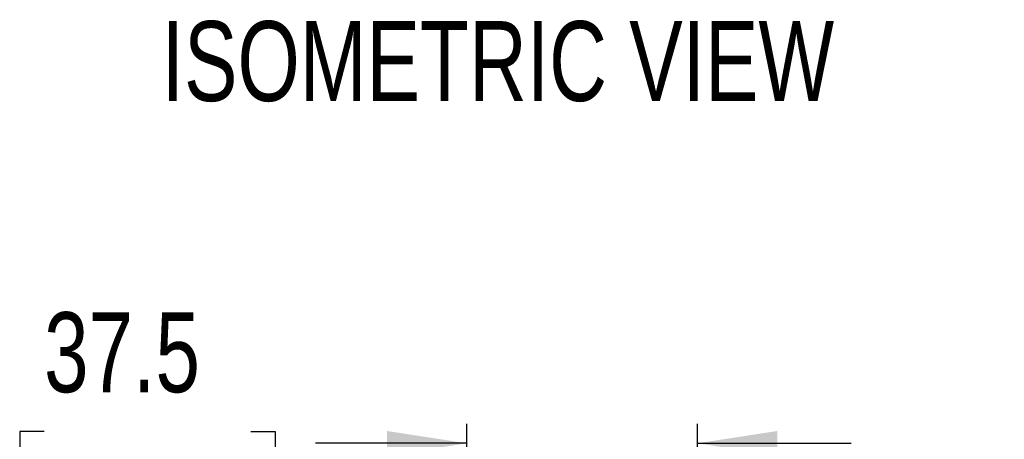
# Model space of a CAD drawing. Header units: millimetres. Extents: x 0 to 1118, y 0 to 864.
# Tile 6 of 10: x 727 to 887, y 390 to 458. Entities that reach past the tile are written whole.
import ezdxf

# ---------------------------------------------------------------- set-up
doc = ezdxf.new("R2010")
doc.units = ezdxf.units.MM
doc.layers.add('DIMENSIONS', color=140, linetype='Continuous', lineweight=25)
doc.layers.add('TEXT', color=140, linetype='Continuous', lineweight=25)
doc.styles.add('SLDTEXTSTYLE0', font='TXT', dxfattribs={"width": 0.75})
doc.dimstyles.new('SLDDIMSTYLE3', dxfattribs={"dimtxt": 13, "dimasz": 13, "dimexe": 0, "dimexo": 0.0625, "dimgap": 3.25, "dimtad": 0, "dimtih": 1, "dimtoh": 1, "dimdec": 1, "dimrnd": 1e-09, "dimzin": 12, "dimdsep": 46, "dimtxsty": 'SLDTEXTSTYLE0', "dimsah": 1, "dimcen": 0.09, "dimadec": 0, "dimazin": 3, "dimtfac": 1, "dimtdec": 1, "dimtmove": 0, "dimatfit": 0, "dimfxl": 0, "dimfrac": 2, "dimtolj": 1, "dimtzin": 12, "dimarcsym": 0})

# ---------------------------------------------------------------- blocks, each defined once
blk = doc.blocks.new('_D_10')
at = {"layer": 'DIMENSIONS'}
for p, q in [((799.98, 359.14), (799.98, 392.54)), ((837.48, 349.72), (837.48, 392.54)), ((731.17, 391.28), (727.21, 391.28)), ((727.21, 391.28), (727.21, 370.64)), ((764.79, 391.28), (768.75, 391.28)), ((768.75, 391.28), (768.75, 370.64)), ((799.98, 389.37), (775.35, 389.37)), ((837.48, 389.37), (862.48, 389.37)), ((727.21, 370.64), (731.17, 370.64)), ((768.75, 370.64), (764.79, 370.64))]:
    blk.add_line(p, q, dxfattribs=at)
for points in [[(799.98, 389.37), (786.98, 391.37), (786.98, 387.37)], [(837.48, 389.37), (850.48, 387.37), (850.48, 391.37)]]:
    blk.add_solid(points, dxfattribs=at)
at = {"layer": 'DIMENSIONS', "char_height": 13, "attachment_point": 1, "style": 'SLDTEXTSTYLE0'}
for s, insert in [('37.5', (731.17, 410.68)), ('1.48', (731.17, 387.4))]:
    blk.add_mtext(s, dxfattribs=dict(at, insert=insert))

msp = doc.modelspace()

# ---------------------------------------------------------------- texts
at = {"layer": 'TEXT', "insert": (750.32143, 458.03128), "char_height": 13, "attachment_point": 1, "style": 'SLDTEXTSTYLE0'}
msp.add_mtext('ISOMETRIC VIEW', dxfattribs=at)

# ---------------------------------------------------------------- dimensions: what is measured, and where the dimension line sits
at = {"layer": 'DIMENSIONS'}
dim = msp.add_linear_dim(base=(837.48034, 389.36595), p1=(799.98034, 357.86595), p2=(837.48034, 348.45174), dimstyle='SLDDIMSTYLE3', dxfattribs=at)
dim.commit()
dim.dimension.update_dxf_attribs({"geometry": '_D_10', "text_midpoint": (747.98034, 389.36595), "dimtype": 160})

doc.saveas('drawing.dxf')
